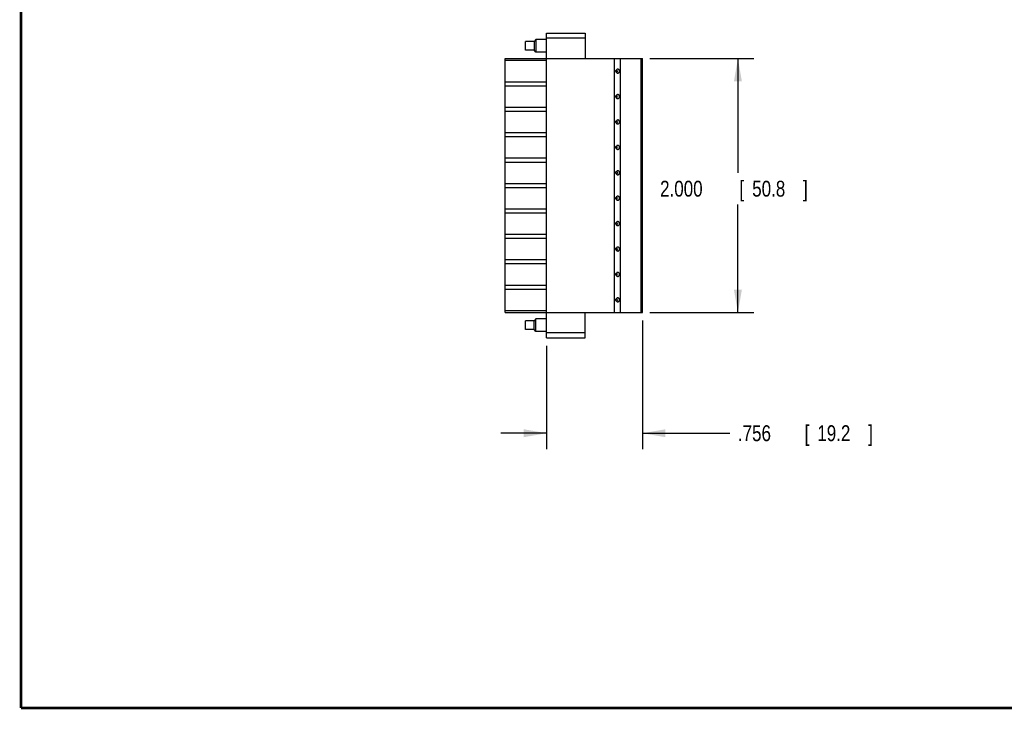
# Model space of a CAD drawing. Header units: inches. Extents: x 0.2 to 16.8, y 0.1 to 10.8.
# Tile 1 of 11: x 0.2 to 8, y 0.2 to 5.7. Entities that reach past the tile are written whole.
import ezdxf

# ---------------------------------------------------------------- set-up
doc = ezdxf.new("R2010")
doc.units = ezdxf.units.IN
doc.header["$LTSCALE"] = 0.935
doc.header["$MEASUREMENT"] = 0
doc.layers.get('0').update_dxf_attribs({"linetype": 'CONTINUOUS'})
doc.layers.add('DIMENSIONS', color=7, linetype='CONTINUOUS')
doc.styles.get("Standard").update_dxf_attribs({"font": 'txt', "width": 0.8})
doc.dimstyles.new('DIMSTYLE_1', dxfattribs={"dimtxt": 0.125, "dimasz": 0.18, "dimexe": 0.18, "dimexo": 0.0625, "dimgap": 0.09, "dimtad": 0, "dimtih": 1, "dimtoh": 1, "dimdec": 3, "dimzin": 4, "dimdsep": 46, "dimtxsty": 'STANDARD', "dimblk": '_FILLED', "dimblk1": '_FILLED', "dimblk2": '_FILLED', "dimcen": 0.09, "dimadec": 0, "dimazin": 0, "dimtp": 0.01, "dimtm": 0.01, "dimtfac": 1, "dimtdec": 3, "dimtofl": 0, "dimtmove": 0, "dimatfit": 3, "dimldrblk": '_FILLED', "dimfxl": 1, "dimtolj": 1, "dimtzin": 4, "dimarcsym": 0})

# ---------------------------------------------------------------- blocks, each defined once
blk = doc.blocks.new('_FILLED')
at = {"color": 0, "linetype": 'BYBLOCK'}
blk.add_solid([(0, 0), (-1, 0.174), (-1, -0.174)], dxfattribs=at)
blk = doc.blocks.new('*D0')
at = {"layer": 'DIMENSIONS', "color": 2, "linetype": 'CONTINUOUS'}
for p, q in [((5.1434, 3.3094), (5.1434, 2.2969)), ((4.3875, 3.1088), (4.3875, 2.2969)), ((4.3875, 2.4219), (4.0275, 2.4219)), ((5.1434, 2.4219), (5.8309, 2.4219))]:
    blk.add_line(p, q, dxfattribs=at)
at = {"layer": 'DIMENSIONS', "color": 2, "linetype": 'CONTINUOUS', "xscale": 0.18, "yscale": 0.18, "zscale": 0.18}
blk.add_blockref('_FILLED', (4.3875, 2.4219), dxfattribs=at)
at = {"layer": 'DIMENSIONS', "color": 2, "linetype": 'CONTINUOUS', "xscale": 0.18, "yscale": 0.18, "zscale": 0.18, "rotation": 180}
blk.add_blockref('_FILLED', (5.1434, 2.4219), dxfattribs=at)
at = {"layer": 'DIMENSIONS', "color": 2, "linetype": 'CONTINUOUS', "width": 0.8}
for s, p in [('.756', (5.8934, 2.3594)), ('[', (6.4184, 2.3594)), ('19.2', (6.5184, 2.3594)), (']', (6.9184, 2.3594))]:
    blk.add_text(s, height=0.125, dxfattribs=at).set_placement(p)
blk = doc.blocks.new('*D1')
at = {"layer": 'DIMENSIONS', "color": 2, "linetype": 'CONTINUOUS'}
for p, q in [((5.1996, 5.3719), (6.0184, 5.3719)), ((5.8934, 5.3719), (5.8934, 4.4719)), ((5.8934, 3.3719), (5.8934, 4.2219)), ((5.1996, 3.3719), (6.0184, 3.3719))]:
    blk.add_line(p, q, dxfattribs=at)
at = {"layer": 'DIMENSIONS', "color": 2, "linetype": 'CONTINUOUS', "xscale": 0.18, "yscale": 0.18, "zscale": 0.18}
for p, rotation in [((5.8934, 5.3719), 90), ((5.8934, 3.3719), 270)]:
    blk.add_blockref('_FILLED', p, dxfattribs=dict(at, rotation=rotation))
at = {"layer": 'DIMENSIONS', "color": 2, "linetype": 'CONTINUOUS', "width": 0.8}
for s, p in [('[', (5.9059, 4.2844)), (']', (6.4059, 4.2844)), ('2.000', (5.2809, 4.2844)), ('50.8', (6.0059, 4.2844))]:
    blk.add_text(s, height=0.125, dxfattribs=at).set_placement(p)

msp = doc.modelspace()

# ---------------------------------------------------------------- linework, layer by layer
at = {"color": 7, "linetype": 'CONTINUOUS'}
for p, q in [((4.2222, 5.4375), (4.2222, 5.5064)), ((4.2891, 5.5064), (4.2222, 5.5064)), ((4.3029, 5.5211), (4.2891, 5.5064)), ((4.2891, 5.5064), (4.2891, 5.4375)), ((4.3029, 5.5211), (4.3029, 5.4227)), ((4.3875, 5.5211), (4.3029, 5.5211)), ((4.3875, 3.1719), (4.3875, 5.5719)), ((4.3875, 5.5719), (4.6907, 5.5719)), ((4.6907, 5.5326), (4.3875, 5.5326)), ((4.6907, 5.5719), (4.6907, 5.3719)), ((4.2891, 5.4375), (4.2222, 5.4375)), ((4.3029, 5.4227), (4.2891, 5.4375)), ((4.0608, 3.3719), (4.0608, 5.3719)), ((4.0608, 5.3719), (5.1434, 5.3719)), ((4.3875, 5.3554), (4.0608, 5.3554)), ((4.3875, 5.4227), (4.3029, 5.4227)), ((4.923, 3.3719), (4.923, 5.3719)), ((4.966, 5.3719), (4.966, 3.3719)), ((4.9702, 3.3719), (4.9702, 5.3719)), ((5.1288, 5.3719), (5.1288, 3.3719)), ((5.1434, 3.3719), (5.1434, 5.3719)), ((4.0608, 5.1884), (4.3875, 5.1884)), ((4.0608, 5.1554), (4.3875, 5.1554)), ((4.0608, 4.9884), (4.3875, 4.9884)), ((4.3875, 4.9554), (4.0608, 4.9554)), ((4.0608, 4.7884), (4.3875, 4.7884)), ((4.3875, 4.7554), (4.0608, 4.7554)), ((4.0608, 4.5884), (4.3875, 4.5884)), ((4.0608, 4.5554), (4.3875, 4.5554)), ((4.0608, 4.3884), (4.3875, 4.3884)), ((4.0608, 4.3554), (4.3875, 4.3554)), ((4.0608, 4.1884), (4.3875, 4.1884)), ((4.3875, 4.1554), (4.0608, 4.1554)), ((4.0608, 3.9884), (4.3875, 3.9884)), ((4.3875, 3.9554), (4.0608, 3.9554)), ((4.0608, 3.7884), (4.3875, 3.7884)), ((4.3875, 3.7554), (4.0608, 3.7554)), ((4.0608, 3.5884), (4.3875, 3.5884)), ((4.0608, 3.5554), (4.3875, 3.5554)), ((4.0608, 3.3884), (4.3875, 3.3884)), ((4.0608, 3.3719), (5.1434, 3.3719)), ((4.6907, 3.1719), (4.6907, 3.3719)), ((4.2891, 3.3064), (4.2222, 3.3064)), ((4.2222, 3.2375), (4.2222, 3.3064)), ((4.3029, 3.3211), (4.2891, 3.3064)), ((4.2891, 3.2375), (4.2891, 3.3064)), ((4.3875, 3.3211), (4.3029, 3.3211)), ((4.3029, 3.2227), (4.3029, 3.3211)), ((4.2891, 3.2375), (4.2222, 3.2375)), ((4.3029, 3.2227), (4.2891, 3.2375)), ((4.3875, 3.2227), (4.3029, 3.2227)), ((4.6907, 3.2113), (4.3875, 3.2113)), ((4.3875, 3.1719), (4.6907, 3.1719))]:
    msp.add_line(p, q, dxfattribs=at)
at = {"color": 7, "linetype": 'CONTINUOUS', "const_width": 0.02}
for points in [[(0.25, 10.7586), (0.25, 0.2586)], [(0.25, 0.2586), (16.75, 0.2586)]]:
    msp.add_lwpolyline(points, dxfattribs=at)
at = {"color": 7, "linetype": 'CONTINUOUS'}
for points, knots in [([(4.9302, 5.2719), (4.9302, 5.2728), (4.9306, 5.2747), (4.9321, 5.2773), (4.9342, 5.2798), (4.9367, 5.2823), (4.9387, 5.2839), (4.9397, 5.2847)], [0, 0, 0, 0, 0.161756, 0.341693, 0.54033, 0.759275, 1, 1, 1, 1]), ([(4.9302, 5.2719), (4.9302, 5.271), (4.9306, 5.2692), (4.9321, 5.2666), (4.9342, 5.2641), (4.9367, 5.2616), (4.9387, 5.2599), (4.9397, 5.2591)], [0, 0, 0, 0, 0.16176, 0.341695, 0.540331, 0.759275, 1, 1, 1, 1]), ([(4.9617, 5.2719), (4.9617, 5.2732), (4.9615, 5.2758), (4.9603, 5.2793), (4.9583, 5.2825), (4.9555, 5.2853), (4.9518, 5.2873), (4.9475, 5.2879), (4.9433, 5.2871), (4.9408, 5.2856), (4.9397, 5.2847)], [0, 0, 0, 0, 0.121682, 0.235161, 0.34899, 0.472066, 0.602926, 0.734439, 0.865516, 1, 1, 1, 1]), ([(4.9423, 5.2719), (4.9423, 5.2735), (4.9421, 5.2766), (4.9413, 5.2809), (4.9403, 5.2836), (4.9397, 5.2847)], [0, 0, 0, 0, 0.360391, 0.699776, 1, 1, 1, 1]), ([(4.9397, 5.2591), (4.9408, 5.2582), (4.9433, 5.2567), (4.9476, 5.2559), (4.9519, 5.2566), (4.9556, 5.2586), (4.9584, 5.2615), (4.9603, 5.2647), (4.9615, 5.2682), (4.9617, 5.2707), (4.9617, 5.2719)], [0, 0, 0, 0, 0.135881, 0.268283, 0.401267, 0.533416, 0.657543, 0.771715, 0.883338, 1, 1, 1, 1]), ([(4.9423, 5.2719), (4.9423, 5.2703), (4.9421, 5.2673), (4.9413, 5.263), (4.9403, 5.2603), (4.9397, 5.2591)], [0, 0, 0, 0, 0.360391, 0.699776, 1, 1, 1, 1]), ([(4.9302, 5.0719), (4.9302, 5.0728), (4.9306, 5.0747), (4.9321, 5.0773), (4.9342, 5.0798), (4.9367, 5.0823), (4.9387, 5.0839), (4.9397, 5.0847)], [0, 0, 0, 0, 0.161756, 0.341693, 0.54033, 0.759275, 1, 1, 1, 1]), ([(4.9302, 5.0719), (4.9302, 5.071), (4.9306, 5.0692), (4.9321, 5.0666), (4.9342, 5.0641), (4.9367, 5.0616), (4.9387, 5.0599), (4.9397, 5.0591)], [0, 0, 0, 0, 0.16176, 0.341695, 0.540331, 0.759275, 1, 1, 1, 1]), ([(4.9617, 5.0719), (4.9617, 5.0732), (4.9615, 5.0758), (4.9603, 5.0793), (4.9583, 5.0825), (4.9555, 5.0853), (4.9518, 5.0873), (4.9475, 5.0879), (4.9433, 5.0871), (4.9408, 5.0856), (4.9397, 5.0847)], [0, 0, 0, 0, 0.121682, 0.235161, 0.34899, 0.472066, 0.602926, 0.734439, 0.865516, 1, 1, 1, 1]), ([(4.9423, 5.0719), (4.9423, 5.0735), (4.9421, 5.0766), (4.9413, 5.0809), (4.9403, 5.0836), (4.9397, 5.0847)], [0, 0, 0, 0, 0.360391, 0.699776, 1, 1, 1, 1]), ([(4.9397, 5.0591), (4.9403, 5.0603), (4.9413, 5.063), (4.9421, 5.0673), (4.9423, 5.0703), (4.9423, 5.0719)], [0, 0, 0, 0, 0.300224, 0.639609, 1, 1, 1, 1]), ([(4.9397, 5.0591), (4.9408, 5.0582), (4.9433, 5.0567), (4.9476, 5.0559), (4.9519, 5.0566), (4.9556, 5.0586), (4.9584, 5.0615), (4.9603, 5.0647), (4.9615, 5.0682), (4.9617, 5.0707), (4.9617, 5.0719)], [0, 0, 0, 0, 0.135881, 0.268283, 0.401267, 0.533416, 0.657543, 0.771715, 0.883338, 1, 1, 1, 1]), ([(4.9302, 4.8719), (4.9302, 4.8728), (4.9306, 4.8747), (4.9321, 4.8773), (4.9342, 4.8798), (4.9367, 4.8823), (4.9387, 4.8839), (4.9397, 4.8847)], [0, 0, 0, 0, 0.161756, 0.341693, 0.54033, 0.759275, 1, 1, 1, 1]), ([(4.9617, 4.8719), (4.9617, 4.8732), (4.9615, 4.8758), (4.9603, 4.8793), (4.9583, 4.8825), (4.9555, 4.8853), (4.9518, 4.8873), (4.9475, 4.8879), (4.9433, 4.8871), (4.9408, 4.8856), (4.9397, 4.8847)], [0, 0, 0, 0, 0.121682, 0.235161, 0.34899, 0.472066, 0.602926, 0.734439, 0.865516, 1, 1, 1, 1]), ([(4.9423, 4.8719), (4.9423, 4.8735), (4.9421, 4.8766), (4.9413, 4.8809), (4.9403, 4.8836), (4.9397, 4.8847)], [0, 0, 0, 0, 0.360391, 0.699776, 1, 1, 1, 1]), ([(4.9302, 4.8719), (4.9302, 4.871), (4.9306, 4.8692), (4.9321, 4.8666), (4.9342, 4.8641), (4.9367, 4.8616), (4.9387, 4.8599), (4.9397, 4.8591)], [0, 0, 0, 0, 0.16176, 0.341695, 0.540331, 0.759275, 1, 1, 1, 1]), ([(4.9397, 4.8591), (4.9408, 4.8582), (4.9433, 4.8567), (4.9476, 4.8559), (4.9519, 4.8566), (4.9556, 4.8586), (4.9584, 4.8615), (4.9603, 4.8647), (4.9615, 4.8682), (4.9617, 4.8707), (4.9617, 4.8719)], [0, 0, 0, 0, 0.135881, 0.268283, 0.401267, 0.533416, 0.657543, 0.771715, 0.883338, 1, 1, 1, 1]), ([(4.9423, 4.8719), (4.9423, 4.8703), (4.9421, 4.8673), (4.9413, 4.863), (4.9403, 4.8603), (4.9397, 4.8591)], [0, 0, 0, 0, 0.360391, 0.699776, 1, 1, 1, 1]), ([(4.9302, 4.6719), (4.9302, 4.6728), (4.9306, 4.6747), (4.9321, 4.6773), (4.9342, 4.6798), (4.9367, 4.6823), (4.9387, 4.6839), (4.9397, 4.6847)], [0, 0, 0, 0, 0.161756, 0.341693, 0.54033, 0.759275, 1, 1, 1, 1]), ([(4.9302, 4.6719), (4.9302, 4.671), (4.9306, 4.6692), (4.9321, 4.6666), (4.9342, 4.6641), (4.9367, 4.6616), (4.9387, 4.6599), (4.9397, 4.6591)], [0, 0, 0, 0, 0.16176, 0.341695, 0.540331, 0.759275, 1, 1, 1, 1]), ([(4.9617, 4.6719), (4.9617, 4.6732), (4.9615, 4.6758), (4.9603, 4.6793), (4.9583, 4.6825), (4.9555, 4.6853), (4.9518, 4.6873), (4.9475, 4.6879), (4.9433, 4.6871), (4.9408, 4.6856), (4.9397, 4.6847)], [0, 0, 0, 0, 0.121682, 0.235161, 0.34899, 0.472066, 0.602926, 0.734439, 0.865516, 1, 1, 1, 1]), ([(4.9423, 4.6719), (4.9423, 4.6735), (4.9421, 4.6766), (4.9413, 4.6809), (4.9403, 4.6836), (4.9397, 4.6847)], [0, 0, 0, 0, 0.360391, 0.699776, 1, 1, 1, 1]), ([(4.9397, 4.6591), (4.9408, 4.6582), (4.9433, 4.6567), (4.9476, 4.6559), (4.9519, 4.6566), (4.9556, 4.6586), (4.9584, 4.6615), (4.9603, 4.6647), (4.9615, 4.6682), (4.9617, 4.6707), (4.9617, 4.6719)], [0, 0, 0, 0, 0.135881, 0.268283, 0.401267, 0.533416, 0.657543, 0.771715, 0.883338, 1, 1, 1, 1]), ([(4.9397, 4.6591), (4.9403, 4.6603), (4.9413, 4.663), (4.9421, 4.6673), (4.9423, 4.6703), (4.9423, 4.6719)], [0, 0, 0, 0, 0.300224, 0.639609, 1, 1, 1, 1]), ([(4.9302, 4.4719), (4.9302, 4.4728), (4.9306, 4.4747), (4.9321, 4.4773), (4.9342, 4.4798), (4.9367, 4.4823), (4.9387, 4.4839), (4.9397, 4.4847)], [0, 0, 0, 0, 0.161756, 0.341693, 0.54033, 0.759275, 1, 1, 1, 1]), ([(4.9302, 4.4719), (4.9302, 4.471), (4.9306, 4.4692), (4.9321, 4.4666), (4.9342, 4.4641), (4.9367, 4.4616), (4.9387, 4.4599), (4.9397, 4.4591)], [0, 0, 0, 0, 0.16176, 0.341695, 0.540331, 0.759275, 1, 1, 1, 1]), ([(4.9617, 4.4719), (4.9617, 4.4732), (4.9615, 4.4758), (4.9603, 4.4793), (4.9583, 4.4825), (4.9555, 4.4853), (4.9518, 4.4873), (4.9475, 4.4879), (4.9433, 4.4871), (4.9408, 4.4856), (4.9397, 4.4847)], [0, 0, 0, 0, 0.121682, 0.235161, 0.34899, 0.472066, 0.602926, 0.734439, 0.865516, 1, 1, 1, 1]), ([(4.9397, 4.4847), (4.9403, 4.4836), (4.9413, 4.4809), (4.9421, 4.4766), (4.9423, 4.4735), (4.9423, 4.4719)], [0, 0, 0, 0, 0.300224, 0.639609, 1, 1, 1, 1]), ([(4.9423, 4.4719), (4.9423, 4.4703), (4.9421, 4.4673), (4.9413, 4.463), (4.9403, 4.4603), (4.9397, 4.4591)], [0, 0, 0, 0, 0.360391, 0.699776, 1, 1, 1, 1]), ([(4.9397, 4.4591), (4.9408, 4.4582), (4.9433, 4.4567), (4.9476, 4.4559), (4.9519, 4.4566), (4.9556, 4.4586), (4.9584, 4.4615), (4.9603, 4.4647), (4.9615, 4.4682), (4.9617, 4.4707), (4.9617, 4.4719)], [0, 0, 0, 0, 0.135881, 0.268283, 0.401267, 0.533416, 0.657543, 0.771715, 0.883338, 1, 1, 1, 1]), ([(4.9397, 4.2847), (4.9388, 4.284), (4.9372, 4.2827), (4.9349, 4.2806), (4.933, 4.2785), (4.9315, 4.2764), (4.9305, 4.2742), (4.9302, 4.2727), (4.9302, 4.2719)], [0, 0, 0, 0, 0.202707, 0.389899, 0.56246, 0.721316, 0.867142, 1, 1, 1, 1]), ([(4.9302, 4.2719), (4.9302, 4.271), (4.9306, 4.2692), (4.9321, 4.2666), (4.9342, 4.2641), (4.9367, 4.2616), (4.9387, 4.2599), (4.9397, 4.2591)], [0, 0, 0, 0, 0.16176, 0.341695, 0.540331, 0.759275, 1, 1, 1, 1]), ([(4.9617, 4.2719), (4.9617, 4.2732), (4.9615, 4.2758), (4.9603, 4.2793), (4.9583, 4.2825), (4.9555, 4.2853), (4.9518, 4.2873), (4.9475, 4.2879), (4.9433, 4.2871), (4.9408, 4.2856), (4.9397, 4.2847)], [0, 0, 0, 0, 0.121682, 0.235161, 0.34899, 0.472066, 0.602926, 0.734439, 0.865516, 1, 1, 1, 1]), ([(4.9423, 4.2719), (4.9423, 4.2735), (4.9421, 4.2766), (4.9413, 4.2809), (4.9403, 4.2836), (4.9397, 4.2847)], [0, 0, 0, 0, 0.360391, 0.699776, 1, 1, 1, 1]), ([(4.9397, 4.2591), (4.9403, 4.2603), (4.9413, 4.263), (4.9421, 4.2673), (4.9423, 4.2703), (4.9423, 4.2719)], [0, 0, 0, 0, 0.300224, 0.639609, 1, 1, 1, 1]), ([(4.9397, 4.2591), (4.9408, 4.2582), (4.9433, 4.2567), (4.9476, 4.2559), (4.9519, 4.2566), (4.9556, 4.2586), (4.9584, 4.2615), (4.9603, 4.2647), (4.9615, 4.2682), (4.9617, 4.2707), (4.9617, 4.2719)], [0, 0, 0, 0, 0.135881, 0.268283, 0.401267, 0.533416, 0.657543, 0.771715, 0.883338, 1, 1, 1, 1]), ([(4.9302, 4.0719), (4.9302, 4.0728), (4.9306, 4.0747), (4.9321, 4.0773), (4.9342, 4.0798), (4.9367, 4.0823), (4.9387, 4.0839), (4.9397, 4.0847)], [0, 0, 0, 0, 0.161756, 0.341693, 0.54033, 0.759275, 1, 1, 1, 1]), ([(4.9302, 4.0719), (4.9302, 4.071), (4.9306, 4.0692), (4.9321, 4.0666), (4.9342, 4.0641), (4.9367, 4.0616), (4.9387, 4.0599), (4.9397, 4.0591)], [0, 0, 0, 0, 0.16176, 0.341695, 0.540331, 0.759275, 1, 1, 1, 1]), ([(4.9617, 4.0719), (4.9617, 4.0732), (4.9615, 4.0758), (4.9603, 4.0793), (4.9583, 4.0825), (4.9555, 4.0853), (4.9518, 4.0873), (4.9475, 4.0879), (4.9433, 4.0871), (4.9408, 4.0856), (4.9397, 4.0847)], [0, 0, 0, 0, 0.121682, 0.235161, 0.34899, 0.472066, 0.602926, 0.734439, 0.865516, 1, 1, 1, 1]), ([(4.9423, 4.0719), (4.9423, 4.0735), (4.9421, 4.0766), (4.9413, 4.0809), (4.9403, 4.0836), (4.9397, 4.0847)], [0, 0, 0, 0, 0.360391, 0.699776, 1, 1, 1, 1]), ([(4.9423, 4.0719), (4.9423, 4.0703), (4.9421, 4.0673), (4.9413, 4.063), (4.9403, 4.0603), (4.9397, 4.0591)], [0, 0, 0, 0, 0.360391, 0.699776, 1, 1, 1, 1]), ([(4.9397, 4.0591), (4.9408, 4.0582), (4.9433, 4.0567), (4.9476, 4.0559), (4.9519, 4.0566), (4.9556, 4.0586), (4.9584, 4.0615), (4.9603, 4.0647), (4.9615, 4.0682), (4.9617, 4.0707), (4.9617, 4.0719)], [0, 0, 0, 0, 0.135881, 0.268283, 0.401267, 0.533416, 0.657543, 0.771715, 0.883338, 1, 1, 1, 1]), ([(4.9302, 3.8719), (4.9302, 3.8728), (4.9306, 3.8747), (4.9321, 3.8773), (4.9342, 3.8798), (4.9367, 3.8823), (4.9387, 3.8839), (4.9397, 3.8847)], [0, 0, 0, 0, 0.161756, 0.341693, 0.54033, 0.759275, 1, 1, 1, 1]), ([(4.9617, 3.8719), (4.9617, 3.8732), (4.9615, 3.8758), (4.9603, 3.8793), (4.9583, 3.8825), (4.9555, 3.8853), (4.9518, 3.8873), (4.9475, 3.8879), (4.9433, 3.8871), (4.9408, 3.8856), (4.9397, 3.8847)], [0, 0, 0, 0, 0.121682, 0.235161, 0.34899, 0.472066, 0.602926, 0.734439, 0.865516, 1, 1, 1, 1]), ([(4.9423, 3.8719), (4.9423, 3.8735), (4.9421, 3.8766), (4.9413, 3.8809), (4.9403, 3.8836), (4.9397, 3.8847)], [0, 0, 0, 0, 0.360391, 0.699776, 1, 1, 1, 1]), ([(4.9302, 3.8719), (4.9302, 3.871), (4.9306, 3.8692), (4.9321, 3.8666), (4.9342, 3.8641), (4.9367, 3.8616), (4.9387, 3.8599), (4.9397, 3.8591)], [0, 0, 0, 0, 0.16176, 0.341695, 0.540331, 0.759275, 1, 1, 1, 1]), ([(4.9423, 3.8719), (4.9423, 3.8703), (4.9421, 3.8673), (4.9413, 3.863), (4.9403, 3.8603), (4.9397, 3.8591)], [0, 0, 0, 0, 0.360391, 0.699776, 1, 1, 1, 1]), ([(4.9397, 3.8591), (4.9408, 3.8582), (4.9433, 3.8567), (4.9476, 3.8559), (4.9519, 3.8566), (4.9556, 3.8586), (4.9584, 3.8615), (4.9603, 3.8647), (4.9615, 3.8682), (4.9617, 3.8707), (4.9617, 3.8719)], [0, 0, 0, 0, 0.135881, 0.268283, 0.401267, 0.533416, 0.657543, 0.771715, 0.883338, 1, 1, 1, 1]), ([(4.9302, 3.6719), (4.9302, 3.6728), (4.9306, 3.6747), (4.9321, 3.6773), (4.9342, 3.6798), (4.9367, 3.6823), (4.9387, 3.6839), (4.9397, 3.6847)], [0, 0, 0, 0, 0.161756, 0.341693, 0.54033, 0.759275, 1, 1, 1, 1]), ([(4.9302, 3.6719), (4.9302, 3.671), (4.9306, 3.6692), (4.9321, 3.6666), (4.9342, 3.6641), (4.9367, 3.6616), (4.9387, 3.6599), (4.9397, 3.6591)], [0, 0, 0, 0, 0.16176, 0.341695, 0.540331, 0.759275, 1, 1, 1, 1]), ([(4.9617, 3.6719), (4.9617, 3.6732), (4.9615, 3.6758), (4.9603, 3.6793), (4.9583, 3.6825), (4.9555, 3.6853), (4.9518, 3.6873), (4.9475, 3.6879), (4.9433, 3.6871), (4.9408, 3.6856), (4.9397, 3.6847)], [0, 0, 0, 0, 0.121682, 0.235161, 0.34899, 0.472066, 0.602926, 0.734439, 0.865516, 1, 1, 1, 1]), ([(4.9423, 3.6719), (4.9423, 3.6735), (4.9421, 3.6766), (4.9413, 3.6809), (4.9403, 3.6836), (4.9397, 3.6847)], [0, 0, 0, 0, 0.360391, 0.699776, 1, 1, 1, 1]), ([(4.9397, 3.6591), (4.9408, 3.6582), (4.9433, 3.6567), (4.9476, 3.6559), (4.9519, 3.6566), (4.9556, 3.6586), (4.9584, 3.6615), (4.9603, 3.6647), (4.9615, 3.6682), (4.9617, 3.6707), (4.9617, 3.6719)], [0, 0, 0, 0, 0.135881, 0.268283, 0.401267, 0.533416, 0.657543, 0.771715, 0.883338, 1, 1, 1, 1]), ([(4.9397, 3.6591), (4.9403, 3.6603), (4.9413, 3.663), (4.9421, 3.6673), (4.9423, 3.6703), (4.9423, 3.6719)], [0, 0, 0, 0, 0.300224, 0.639609, 1, 1, 1, 1]), ([(4.9617, 3.4719), (4.9617, 3.4732), (4.9615, 3.4758), (4.9603, 3.4793), (4.9583, 3.4825), (4.9555, 3.4853), (4.9518, 3.4873), (4.9475, 3.4879), (4.9433, 3.4871), (4.9408, 3.4856), (4.9397, 3.4847)], [0, 0, 0, 0, 0.121682, 0.235161, 0.34899, 0.472066, 0.602926, 0.734439, 0.865516, 1, 1, 1, 1]), ([(4.9302, 3.4719), (4.9302, 3.4728), (4.9306, 3.4747), (4.9321, 3.4773), (4.9342, 3.4798), (4.9367, 3.4823), (4.9387, 3.4839), (4.9397, 3.4847)], [0, 0, 0, 0, 0.161756, 0.341693, 0.54033, 0.759275, 1, 1, 1, 1]), ([(4.9397, 3.4591), (4.9388, 3.4598), (4.9372, 3.4612), (4.9349, 3.4633), (4.933, 3.4654), (4.9315, 3.4675), (4.9305, 3.4697), (4.9302, 3.4712), (4.9302, 3.4719)], [0, 0, 0, 0, 0.202707, 0.389899, 0.562461, 0.721316, 0.867142, 1, 1, 1, 1]), ([(4.9423, 3.4719), (4.9423, 3.4735), (4.9421, 3.4766), (4.9413, 3.4809), (4.9403, 3.4836), (4.9397, 3.4847)], [0, 0, 0, 0, 0.360391, 0.699776, 1, 1, 1, 1]), ([(4.9423, 3.4719), (4.9423, 3.4703), (4.9421, 3.4673), (4.9413, 3.463), (4.9403, 3.4603), (4.9397, 3.4591)], [0, 0, 0, 0, 0.360391, 0.699776, 1, 1, 1, 1]), ([(4.9397, 3.4591), (4.9408, 3.4582), (4.9433, 3.4567), (4.9476, 3.4559), (4.9519, 3.4566), (4.9556, 3.4586), (4.9584, 3.4615), (4.9603, 3.4647), (4.9615, 3.4682), (4.9617, 3.4707), (4.9617, 3.4719)], [0, 0, 0, 0, 0.135881, 0.268283, 0.401267, 0.533416, 0.657543, 0.771715, 0.883338, 1, 1, 1, 1])]:
    msp.add_open_spline(points, degree=3, knots=knots, dxfattribs=at)

# ---------------------------------------------------------------- dimensions: what is measured, and where the dimension line sits
at = {"layer": 'DIMENSIONS', "color": 2, "linetype": 'CONTINUOUS'}
dim = msp.add_linear_dim(base=(5.8934, 5.3719), p1=(5.1996, 3.3719), p2=(5.1996, 5.3719), angle=90, dimstyle='DIMSTYLE_1', dxfattribs=at)
dim.commit()
dim.dimension.update_dxf_attribs({"geometry": '*D1', "text_midpoint": (5.8934, 4.3469), "dimtype": 160})
dim = msp.add_linear_dim(base=(5.1434, 2.4219), p1=(4.3875, 3.1088), p2=(5.1434, 3.3094), dimstyle='DIMSTYLE_1', dxfattribs=at)
dim.commit()
dim.dimension.update_dxf_attribs({"geometry": '*D0', "text_midpoint": (6.4559, 2.4219), "dimtype": 160})

doc.saveas('drawing.dxf')
